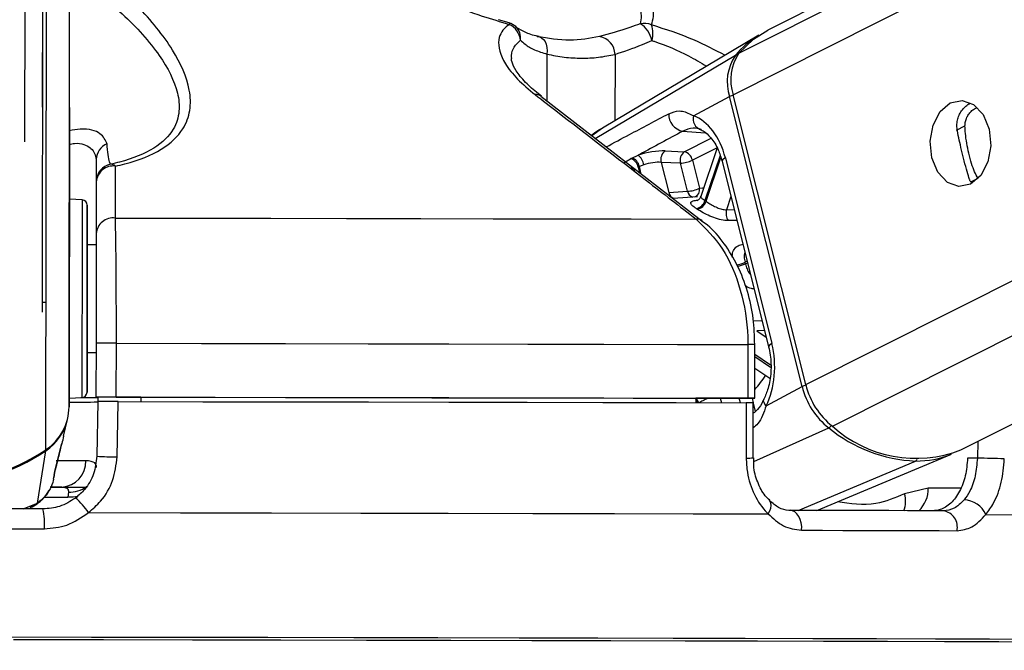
# Model space of a CAD drawing. Header units: millimetres. Extents: x 10 to 13239, y 20 to 10604.
# Tile 11 of 139: x 2422 to 2477, y 2934 to 2969. Entities that reach past the tile are written whole.
import ezdxf

# ---------------------------------------------------------------- set-up
doc = ezdxf.new("R2010")
doc.units = ezdxf.units.MM
doc.layers.add('COMPONENT_GEOMETRY', color=7, linetype='Continuous')
doc.styles.add('SLDTEXTSTYLE0', font='TXT', dxfattribs={"width": 0.75})
doc.dimstyles.new('SLDDIMSTYLE1', dxfattribs={"dimtxt": 75, "dimasz": 3.302, "dimexe": 0, "dimexo": 0.0625, "dimgap": 18.75, "dimtad": 0, "dimtih": 1, "dimtoh": 1, "dimdec": 1, "dimrnd": 1e-09, "dimzin": 12, "dimdsep": 46, "dimtxsty": 'SLDTEXTSTYLE0', "dimsah": 1, "dimcen": 0.09, "dimadec": 0, "dimazin": 3, "dimtfac": 1, "dimtdec": 1, "dimtofl": 0, "dimtmove": 0, "dimatfit": 3, "dimfxl": 1, "dimfrac": 2, "dimtolj": 1, "dimtzin": 12, "dimarcsym": 0})

# ---------------------------------------------------------------- blocks, each defined once
blk = doc.blocks.new('_D_5')
at = {"layer": 'COMPONENT_GEOMETRY', "color": 7}
for p, q in [((3876.961, 3780.567), (483.914, 3780.567)), ((487.089, 3780.567), (487.089, 2443.572)), ((337.037, 2428.338), (314.185, 2428.338)), ((314.185, 2428.338), (314.185, 2309.276)), ((637.141, 2428.338), (659.992, 2428.338)), ((659.992, 2428.338), (659.992, 2309.276)), ((314.185, 2309.276), (337.037, 2309.276)), ((659.992, 2309.276), (637.141, 2309.276)), ((487.089, 860.067), (487.089, 2197.062)), ((3847.074, 860.067), (483.914, 860.067))]:
    blk.add_line(p, q, dxfattribs=at)
for points in [[(487.089, 3780.567), (486.581, 3777.265), (487.597, 3777.265)], [(487.089, 860.067), (487.597, 863.369), (486.581, 863.369)]]:
    blk.add_solid(points, dxfattribs=at)
at = {"layer": 'COMPONENT_GEOMETRY', "color": 7, "char_height": 75, "attachment_point": 1, "style": 'SLDTEXTSTYLE0'}
for s, insert in [('9\'6.98"', (337.037, 2405.956)), ('2920.5mm', (240.943, 2293.742))]:
    blk.add_mtext(s, dxfattribs=dict(at, insert=insert))

msp = doc.modelspace()

# ---------------------------------------------------------------- linework, layer by layer
at = {"color": 8, "linetype": 'Continuous', "lineweight": 25}
for p, q in [((2461.698, 2965.005), (2731.928, 3101.018)), ((2462.026, 2967.321), (2727.751, 3101.068)), ((2465.751, 2948.825), (2767.294, 3100.599)), ((2467.241, 2946.503), (2773.256, 3100.529)), ((2424.634, 2947.589), (2424.835, 3097.175)), ((2423.345, 2945.196), (2423.541, 3090.876)), ((2451.311, 2967.268), (2451.307, 2964.656)), ((2455.107, 2967.258), (2455.102, 2963.554)), ((2453.998, 2962.569), (2461.826, 2967.203)), ((2454.405, 2963.136), (2453.82, 2962.707)), ((2458.888, 2962.969), (2460.144, 2962.879)), ((2474.175, 2963.031), (2474.643, 2963.266)), ((2458.974, 2961.821), (2460.475, 2962.576)), ((2460.801, 2962.041), (2459.427, 2961.349)), ((2460.976, 2961.615), (2460.13, 2959.103)), ((2460.188, 2959.064), (2461.012, 2961.509)), ((2456.078, 2960.889), (2455.975, 2960.9)), ((2456.404, 2960.97), (2456.488, 2960.637)), ((2456.574, 2960.571), (2456.466, 2961.001)), ((2474.977, 2960.141), (2475.375, 2960.342)), ((2461.581, 2959.317), (2461.334, 2958.585)), ((2461.334, 2958.585), (2461.762, 2958.593)), ((2462.484, 2955.713), (2462.364, 2955.652)), ((2462.385, 2955.566), (2462.505, 2955.626)), ((2462.834, 2952.381), (2463.314, 2952.397)), ((2463.453, 2951.843), (2463.027, 2951.827)), ((2463.027, 2951.827), (2463.544, 2951.48)), ((2463.791, 2949.915), (2462.913, 2950.504)), ((2462.913, 2950.403), (2463.794, 2949.81)), ((2460.984, 2948.062), (2461.045, 2947.818)), ((2462.108, 2947.816), (2462.046, 2948.062)), ((2462.755, 2948.063), (2462.817, 2947.817)), ((2462.825, 2947.785), (2462.939, 2947.328)), ((2462.853, 2944.528), (2467.034, 2946.41)), ((2475.356, 2945.657), (2475.334, 2944.726)), ((2465.337, 2941.806), (2471.881, 2944.564)), ((2474.401, 2943.052), (2472.59, 2943.052)), ((2423.231, 2942.539), (2424.561, 2942.537)), ((2422.071, 2941.888), (2422.872, 2942.216)), ((2422.464, 2941.99), (2422.872, 2942.216))]:
    msp.add_line(p, q, dxfattribs=at)
at = {"color": 7, "linetype": 'Continuous', "lineweight": 25}
for p, q in [((2726.811, 3101.079), (2463.637, 2968.616)), ((2474.418, 2945.185), (2782.828, 3100.415)), ((2424.657, 2964.295), (2424.835, 3097.175)), ((2423.142, 2952.875), (2423.326, 3090.297)), ((2423.157, 2964.304), (2423.326, 3090.297)), ((2422.324, 3088.829), (2422.154, 2962.382)), ((2449.195, 2969.011), (2448.599, 2969.192)), ((2463.137, 2968.333), (2454.403, 2963.139)), ((2459.948, 2957.953), (2450.976, 2964.913)), ((2459.489, 2963.827), (2461.499, 2964.899)), ((2465.552, 2948.719), (2461.499, 2964.899)), ((2465.751, 2948.825), (2461.698, 2965.005)), ((2424.657, 2964.295), (2424.634, 2947.589)), ((2457.901, 2961.869), (2458.974, 2961.821)), ((2460.805, 2962.034), (2459.891, 2959.324)), ((2426.153, 2961.392), (2426.147, 2956.619)), ((2456.045, 2961.469), (2456.394, 2961.624)), ((2457.686, 2961.231), (2458.109, 2959.54)), ((2458.759, 2961.183), (2457.686, 2961.231)), ((2459.427, 2961.349), (2459.819, 2959.784)), ((2461.085, 2961.296), (2463.681, 2950.934)), ((2461.268, 2961.478), (2463.864, 2951.116)), ((2456.711, 2961.095), (2456.466, 2961.001)), ((2459.151, 2959.618), (2458.759, 2961.183)), ((2426.151, 2960.146), (2426.147, 2957.251)), ((2458.109, 2959.54), (2459.151, 2959.618)), ((2425.366, 2959.135), (2424.65, 2959.174)), ((2459.707, 2959.308), (2458.328, 2959.209)), ((2426.147, 2956.619), (2425.647, 2956.62)), ((2426.147, 2956.619), (2426.147, 2956.619)), ((2426.139, 2951.132), (2426.135, 2948.132)), ((2427.27, 2948.132), (2427.274, 2951.132)), ((2462.519, 2951.065), (2462.515, 2948.065)), ((2462.91, 2948.063), (2462.914, 2951.063)), ((2425.639, 2950.62), (2426.138, 2950.619)), ((2462.912, 2949.745), (2463.746, 2949.184)), ((2463.542, 2947.647), (2465.552, 2948.719)), ((2424.635, 2948.069), (2425.351, 2948.105)), ((2426.135, 2948.124), (2426.135, 2948.132)), ((2428.635, 2948.12), (2426.135, 2948.124)), ((2426.135, 2948.124), (2426.135, 2948.115)), ((2426.135, 2948.124), (2426.135, 2948.11)), ((2426.135, 2948.115), (2426.244, 2948.115)), ((2426.135, 2948.11), (2426.135, 2948.115)), ((2426.244, 2948.123), (2426.24, 2947.873)), ((2428.635, 2948.126), (2428.635, 2947.879)), ((2459.62, 2948.067), (2459.616, 2947.821)), ((2462.617, 2948.062), (2459.62, 2948.062)), ((2426.24, 2947.882), (2426.182, 2944.829)), ((2462.826, 2944.745), (2462.825, 2947.813)), ((2424.33, 2945.959), (2424.544, 2946.879)), ((2423.827, 2943.914), (2424.222, 2945.546)), ((2424.205, 2945.477), (2424.224, 2945.545)), ((2422.872, 2942.216), (2423.336, 2945.136)), ((2462.826, 2944.745), (2462.826, 2944.745)), ((2466.364, 2941.803), (2473.893, 2944.952)), ((2475.334, 2944.726), (2474.785, 2944.726)), ((2423.77, 2943.553), (2423.811, 2943.729)), ((2423.795, 2943.802), (2423.832, 2943.913)), ((2424.224, 2943.11), (2423.579, 2943.111)), ((2472.59, 2943.052), (2471.275, 2942.734)), ((2424.597, 2942.832), (2424.561, 2942.537)), ((2463.738, 2942.343), (2463.727, 2942.354))]:
    msp.add_line(p, q, dxfattribs=at)
at = {"color": 8, "linetype": 'Continuous', "lineweight": 25, "flags": 128}
for points in [[(2449.195, 2969.009), (2449.203, 2969.004), (2449.209, 2968.993), (2449.214, 2968.976), (2449.216, 2968.953), (2449.217, 2968.924)], [(2461.268, 2961.478), (2461.186, 2961.43), (2461.127, 2961.383), (2461.093, 2961.34), (2461.084, 2961.302), (2461.085, 2961.296)], [(2459.819, 2959.784), (2459.982, 2959.802), (2460.054, 2959.808)], [(2425.366, 2959.135), (2425.366, 2959.133), (2425.365, 2958.906), (2425.365, 2958.319), (2425.363, 2957.411), (2425.362, 2956.245), (2425.36, 2954.9)], [(2425.36, 2954.9), (2425.358, 2953.468), (2425.356, 2952.047), (2425.354, 2950.732), (2425.353, 2949.615), (2425.352, 2948.77), (2425.351, 2948.256), (2425.351, 2948.105)], [(2463.864, 2951.116), (2463.782, 2951.067), (2463.723, 2951.021), (2463.688, 2950.978), (2463.68, 2950.94), (2463.681, 2950.933)], [(2463.542, 2947.647), (2463.472, 2947.737), (2463.425, 2947.824), (2463.403, 2947.906), (2463.406, 2947.979), (2463.419, 2948.016)], [(2425.576, 2944.581), (2425.134, 2944.58), (2424.583, 2944.58), (2423.937, 2944.58), (2423.915, 2944.58)], [(2425.108, 2942.589), (2424.865, 2942.544), (2424.561, 2942.537)], [(2463.66, 2941.612), (2463.746, 2941.775), (2463.801, 2941.933), (2463.825, 2942.078), (2463.814, 2942.203), (2463.771, 2942.304), (2463.738, 2942.343)]]:
    msp.add_lwpolyline(points, dxfattribs=at)
at = {"color": 7, "linetype": 'Continuous', "lineweight": 25, "flags": 128}
for points in [[(2462.026, 2967.321), (2462.835, 2968.108), (2463.637, 2968.616)], [(2450.759, 2968.254), (2450.888, 2968.237), (2451.008, 2968.182), (2451.113, 2968.091), (2451.2, 2967.969), (2451.266, 2967.819), (2451.307, 2967.648), (2451.322, 2967.462), (2451.311, 2967.268)], [(2473.823, 2964.544), (2474.479, 2964.68), (2475.12, 2964.451), (2475.651, 2963.892), (2475.989, 2963.088), (2476.084, 2962.161), (2475.921, 2961.253), (2475.525, 2960.502), (2474.956, 2960.022), (2474.301, 2959.886), (2473.659, 2960.115), (2473.128, 2960.674), (2472.79, 2961.478), (2472.695, 2962.404), (2472.858, 2963.312), (2473.254, 2964.063), (2473.823, 2964.544)], [(2424.654, 2961.991), (2424.654, 2962.026), (2424.653, 2961.701), (2424.653, 2961.064), (2424.651, 2960.213), (2424.65, 2959.278), (2424.649, 2958.4), (2424.648, 2957.713), (2424.647, 2957.322), (2424.647, 2957.286), (2424.648, 2957.612), (2424.649, 2958.248), (2424.65, 2959.099), (2424.651, 2960.035), (2424.652, 2960.913), (2424.653, 2961.6), (2424.654, 2961.991)], [(2455.986, 2961.438), (2456, 2961.446), (2456.045, 2961.469)], [(2456.466, 2961.001), (2456.419, 2960.978), (2456.404, 2960.97)], [(2425.644, 2954.83), (2425.646, 2956.102), (2425.647, 2957.205), (2425.649, 2958.063), (2425.649, 2958.618), (2425.65, 2958.833), (2425.649, 2958.693), (2425.649, 2958.207), (2425.648, 2957.408), (2425.647, 2956.62)], [(2427.217, 2958.125), (2431.582, 2958.118), (2435.891, 2958.111), (2440.126, 2958.104), (2444.271, 2958.096), (2448.31, 2958.088), (2452.228, 2958.08), (2456.008, 2958.072), (2459.636, 2958.064)], [(2425.647, 2956.62), (2425.647, 2956.755), (2425.647, 2956.92), (2425.647, 2956.726), (2425.646, 2956.196), (2425.645, 2955.387), (2425.644, 2954.386)], [(2425.639, 2950.62), (2425.638, 2950.035), (2425.637, 2949.177), (2425.636, 2948.621), (2425.636, 2948.407), (2425.636, 2948.547), (2425.636, 2949.033), (2425.637, 2949.832), (2425.639, 2950.889), (2425.641, 2952.132), (2425.642, 2953.476), (2425.644, 2954.83)], [(2425.644, 2954.386), (2425.642, 2953.302), (2425.641, 2952.253), (2425.639, 2951.352), (2425.639, 2950.696), (2425.638, 2950.358), (2425.638, 2950.373), (2425.639, 2950.62)], [(2427.274, 2951.132), (2432.027, 2951.124), (2436.719, 2951.116), (2441.33, 2951.108), (2445.84, 2951.1), (2450.233, 2951.091), (2454.488, 2951.083), (2458.589, 2951.074), (2462.519, 2951.065)], [(2425.284, 2948.102), (2425.985, 2948.102), (2426.244, 2948.102)], [(2427.27, 2948.132), (2432.023, 2948.124), (2436.715, 2948.116), (2441.326, 2948.108), (2445.836, 2948.1), (2450.229, 2948.091), (2454.484, 2948.083), (2458.585, 2948.074), (2462.515, 2948.065)], [(2428.635, 2948.126), (2432.79, 2948.119), (2436.892, 2948.113), (2440.926, 2948.105), (2444.88, 2948.098), (2448.739, 2948.091), (2452.49, 2948.083), (2456.121, 2948.075), (2459.62, 2948.067)], [(2462.515, 2948.065), (2462.67, 2948.064), (2462.79, 2948.064), (2462.871, 2948.063), (2462.908, 2948.063), (2462.899, 2948.063), (2462.846, 2948.063), (2462.751, 2948.063), (2462.617, 2948.062)], [(2427.318, 2944.794), (2427.356, 2946.794), (2427.377, 2947.881)], [(2427.377, 2947.881), (2432.102, 2947.874), (2436.767, 2947.866), (2441.351, 2947.858), (2445.836, 2947.85), (2450.204, 2947.841), (2454.437, 2947.833), (2458.518, 2947.824), (2462.429, 2947.815)], [(2462.429, 2947.815), (2462.43, 2945.815), (2462.43, 2944.727)], [(2423.621, 2943.103), (2424.616, 2943.102), (2425.61, 2943.102)], [(2423.179, 2941.886), (2421.668, 2941.888), (2420.155, 2941.89), (2418.641, 2941.893), (2417.127, 2941.895), (2415.612, 2941.897), (2414.098, 2941.899), (2412.586, 2941.901), (2411.075, 2941.902)], [(2425.716, 2941.684), (2430.857, 2941.676), (2435.932, 2941.668), (2440.917, 2941.659), (2445.786, 2941.65), (2450.518, 2941.641), (2455.088, 2941.631), (2459.476, 2941.621), (2463.66, 2941.612)], [(2465.526, 2940.699), (2465.527, 2940.908), (2465.499, 2941.113), (2465.445, 2941.305), (2465.366, 2941.475), (2465.265, 2941.615), (2465.148, 2941.72), (2465.019, 2941.785), (2464.885, 2941.807)], [(2473.443, 2941.784), (2472.452, 2941.787), (2471.437, 2941.79), (2470.4, 2941.793), (2469.34, 2941.795), (2468.258, 2941.798), (2467.154, 2941.801), (2466.03, 2941.804), (2464.885, 2941.807)], [(2475.807, 2941.579), (2478.894, 2941.569), (2481.684, 2941.56), (2484.162, 2941.55), (2486.317, 2941.541), (2488.139, 2941.532), (2489.619, 2941.523), (2490.749, 2941.515), (2491.524, 2941.507)], [(2410.992, 2940.796), (2412.523, 2940.794), (2414.056, 2940.792), (2415.59, 2940.79), (2417.125, 2940.788), (2418.66, 2940.786), (2420.195, 2940.783), (2421.728, 2940.781), (2423.259, 2940.779)], [(2465.526, 2940.699), (2466.687, 2940.696), (2467.826, 2940.693), (2468.945, 2940.69), (2470.041, 2940.687), (2471.115, 2940.684), (2472.167, 2940.681), (2473.195, 2940.678), (2474.2, 2940.675)], [(2489.018, 2934.543), (2488.922, 2934.547), (2488.485, 2934.555), (2487.7, 2934.562), (2486.571, 2934.57), (2485.103, 2934.579), (2483.305, 2934.588), (2481.184, 2934.597), (2478.751, 2934.606), (2476.017, 2934.615), (2472.997, 2934.625), (2469.704, 2934.634), (2466.155, 2934.644), (2462.368, 2934.653), (2458.359, 2934.663), (2454.15, 2934.672), (2449.761, 2934.681), (2445.212, 2934.69), (2440.527, 2934.699), (2435.727, 2934.707), (2430.837, 2934.715), (2425.88, 2934.723), (2420.88, 2934.73)], [(2488.149, 2934.389), (2488.51, 2934.395), (2488.555, 2934.402), (2488.243, 2934.409), (2487.578, 2934.417), (2486.561, 2934.425), (2485.198, 2934.433), (2483.496, 2934.442), (2481.464, 2934.451), (2479.11, 2934.46), (2476.448, 2934.469), (2473.491, 2934.479), (2470.252, 2934.488), (2466.749, 2934.498), (2462.999, 2934.507), (2459.02, 2934.517), (2454.832, 2934.526), (2450.456, 2934.536), (2445.914, 2934.545), (2441.229, 2934.553), (2436.424, 2934.562), (2431.522, 2934.57), (2426.549, 2934.578), (2421.529, 2934.585)], [(2479.189, 2934.46), (2476.523, 2934.469), (2473.562, 2934.479), (2470.32, 2934.488), (2466.812, 2934.498), (2463.057, 2934.507), (2459.073, 2934.517), (2454.88, 2934.526), (2450.498, 2934.536), (2445.951, 2934.545), (2441.26, 2934.553), (2436.448, 2934.562), (2431.54, 2934.57), (2426.561, 2934.578), (2421.534, 2934.585)]]:
    msp.add_lwpolyline(points, dxfattribs=at)
at = {"color": 7, "linetype": 'Continuous', "lineweight": 25}
for centre, radius, start, end in [((2448.913, 2968.049), 1, 49.1592, 73.5582), ((2448.73, 2967.933), 1.105, 6.027, 63.8671), ((2456.728, 2967.955), 1.033, 66.5136, 101.7952), ((2455.734, 2967.737), 1.458, 11.5331, 57.4979), ((2455.933, 2968.435), 1.295, 341.7057, 21.166), ((2465.73, 2963.998), 5.051, 120.878, 140.6197), ((2454.094, 2967.244), 1.013, 0.8121, 81.2208), ((2464.223, 2965.828), 2.656, 145.8021, 198.0728), ((2464.01, 2965.718), 2.641, 145.8021, 198.0728), ((2459.073, 2963.918), 0.968, 178.4591, 258.9817), ((2460.06, 2963.646), 0.599, 162.3526, 256.1748), ((2427.106, 2961.379), 0.953, 111.844, 179.2267), ((2458.267, 2961.39), 0.603, 127.4168, 195.3299), ((2459.34, 2961.342), 0.603, 127.4168, 195.3299), ((2458.843, 2961.242), 0.594, 10.4572, 77.2614), ((2455.802, 2960.853), 0.613, 11.0409, 72.6278), ((2455.865, 2960.884), 0.613, 11.0181, 72.8272), ((2455.93, 2960.985), 0.789, 8.0113, 54.008), ((2458.671, 2962.959), 1.779, 272.8518, 295.1643), ((2427.151, 2960.144), 0.999, 101.2791, 179.9087), ((2427.104, 2960.073), 0.955, 82.5902, 175.612), ((2426.975, 2960.771), 0.354, 44.701, 93.19), ((2459.063, 2961.394), 1.779, 272.8518, 295.1643), ((2425.35, 2958.836), 0.3, 359.923, 86.923), ((2459.518, 2959.274), 0.635, 281.5383, 344.4336), ((2459.572, 2959.245), 0.642, 281.3819, 343.621), ((2457.965, 2955.819), 3.934, 55.5834, 56.6123), ((2457.657, 2955.635), 3.613, 55.5834, 56.6123), ((2461.982, 2958.38), 0.68, 162.4171, 215.7671), ((2427.099, 2957.178), 0.954, 82.868, 175.6244), ((2454.687, 2953.683), 7.925, 13.7402, 14.3852), ((2426.669, 2731.272), 219.861, 89.8423, 90.13812), ((2469.663, 2949.727), 4.233, 193.7827, 231.6027), ((2469.885, 2949.839), 4.256, 193.7827, 231.6027), ((2425.336, 2948.405), 0.3, 272.923, 359.923), ((2425.486, 3018.257), 70.15, 269.90581, 270.53055), ((2426.665, 2728.272), 219.861, 89.8423, 90.13812), ((2421.738, 2947.606), 2.896, 303.7085, 359.6749), ((2425.032, 3137.5), 189.645, 269.87499, 270.3647), ((2421.728, 2947.541), 2.893, 303.7697, 346.7633), ((2472.253, 2952.826), 8.271, 230.8724, 267.4211), ((2471.899, 2951.667), 6.955, 227.9465, 291.2359), ((2417.144, 2954.425), 11.119, 235.943, 303.903), ((2417.156, 2954.32), 11.069, 269.8596, 303.9398), ((2427.409, 2966.131), 21.337, 266.704, 269.7555), ((2471.932, 2949.706), 5.142, 269.4342, 292.4244), ((2469.4, 2673.513), 271.278, 88.42901, 88.74665), ((2424.15, 2944.535), 1.427, 272.9666, 1.8414), ((2422.798, 2939.826), 3.459, 32.487, 50.5386), ((2474.538, 2940.999), 1.396, 24.5606, 87.5796), ((2419.721, 2941.08), 3.55, 355.1398, 13.1255), ((2473.286, 2940.864), 0.933, 348.3376, 80.3037)]:
    msp.add_arc(centre, radius, start, end, dxfattribs=at)
at = {"color": 8, "linetype": 'Continuous', "lineweight": 25}
for centre, radius, start, end in [((2449.011, 2968.19), 0.829, 350.2128, 47.9775), ((2461.93, 2967.014), 0.216, 83.4, 118.8537), ((2450.713, 2964.562), 0.452, 53.0682, 98.0761), ((2461.928, 2964.034), 0.965, 103.3009, 116.3691), ((2458.537, 2959.626), 0.437, 191.3295, 250.6662), ((2459.575, 2959.701), 0.432, 191.1622, 252.5928), ((2459.385, 2959.699), 0.442, 295.0593, 11.1212), ((2459.691, 2957.62), 0.447, 52.1687, 97.0028), ((2461.605, 2957.233), 1.753, 279.9902, 295.6335), ((2461.63, 2957.216), 1.814, 280.2399, 294.5889), ((2462.53, 2905.568), 45.497, 89.5169, 90.0142), ((2458.881, 2952.302), 5.498, 317.1301, 327.4084), ((2465.981, 2947.854), 0.965, 103.2945, 116.3687), ((2459.052, 2947.621), 0.743, 15.6371, 36.489), ((2458.988, 2947.597), 0.743, 17.1674, 31.6408), ((2466.815, 2946.84), 0.482, 296.9994, 321.5817), ((2423.203, 2945.127), 0.133, 4.1802, 24.573), ((2462.523, 2947.116), 2.39, 267.7696, 277.2742), ((2471.787, 2944.767), 0.224, 294.7664, 330.1584), ((2424.68, 2944.397), 1.567, 266.9631, 306.2372), ((2470.945, 2942.992), 1.646, 312.9666, 2.0773), ((2469.845, 2942.338), 1.484, 338.3275, 15.4695)]:
    msp.add_arc(centre, radius, start, end, dxfattribs=at)
at = {"color": 7, "linetype": 'Continuous', "lineweight": 25}
for centre, major_axis, ratio, start_param, end_param in [((2458.944, 2960.239), (-0.074, 3.691), 0.67203, 5.041113, 6.031779), ((2457.021, 2961.396), (1.371, 0.289), 0.275199, 0.817972, 1.987666), ((2457.121, 2960.925), (0.886, 0.167), 0.295197, 0.825137, 1.99483), ((2461.54, 2949.877), (-0.074, 3.691), 0.67203, 4.050448, 5.041113)]:
    msp.add_ellipse(centre, major_axis=major_axis, ratio=ratio, start_param=start_param, end_param=end_param, dxfattribs=at)
at = {"color": 8, "linetype": 'Continuous', "lineweight": 25}
msp.add_ellipse((2457.059, 2960.895), major_axis=(0.886, 0.167), ratio=0.295197, start_param=2.811036, end_param=3.159145, dxfattribs=at)
at = {"color": 7, "linetype": 'Continuous', "lineweight": 25}
for points, knots in [([(2427.227, 2961.02), (2427.404, 2961.061), (2428.396, 2961.291), (2429.925, 2961.912), (2431.036, 2962.993), (2431.441, 2964.136), (2431.387, 2965.614), (2430.489, 2967.591), (2428.544, 2969.994), (2426.685, 2971.555), (2425.745, 2972.344)], [0, 0, 0, 0, 0.024025, 0.134638, 0.244509, 0.33263, 0.423982, 0.601094, 0.798253, 1, 1, 1, 1]), ([(2440.238, 2972.318), (2441.428, 2971.806), (2443.835, 2970.771), (2446.895, 2969.634), (2448.71, 2969.079), (2449.217, 2968.924)], [0, 0, 0, 0, 0.413472, 0.836281, 1, 1, 1, 1]), ([(2457.14, 2968.903), (2457.185, 2969.056), (2457.344, 2969.596), (2457.017, 2970.722), (2456.313, 2971.753), (2455.955, 2972.275)], [0, 0, 0, 0, 0.163716, 0.575625, 1, 1, 1, 1]), ([(2424.961, 2971.693), (2425.88, 2970.976), (2427.734, 2969.529), (2429.728, 2967.296), (2430.697, 2965.449), (2430.835, 2964.067), (2430.52, 2962.998), (2429.504, 2961.97), (2428.061, 2961.382), (2427.123, 2961.163), (2426.955, 2961.124)], [0, 0, 0, 0, 0.200857, 0.405166, 0.583295, 0.670995, 0.761395, 0.868867, 0.976541, 1, 1, 1, 1]), ([(2455.053, 2972.128), (2455.431, 2971.653), (2456.194, 2970.693), (2456.635, 2969.632), (2456.543, 2969.111), (2456.517, 2968.967)], [0, 0, 0, 0, 0.414625, 0.838122, 1, 1, 1, 1]), ([(2449.217, 2968.924), (2449.188, 2968.905), (2448.853, 2968.687), (2448.462, 2968.036), (2448.781, 2966.946), (2449.612, 2965.878), (2450.304, 2965.299), (2450.65, 2965.01)], [0, 0, 0, 0, 0.024281, 0.282768, 0.612987, 0.806483, 1, 1, 1, 1]), ([(2456.517, 2968.967), (2456.323, 2968.896), (2455.486, 2968.592), (2454.786, 2968.396), (2454.249, 2968.245)], [0, 0, 0, 0, 0.231591, 1, 1, 1, 1]), ([(2450.87, 2968.247), (2450.812, 2968.259), (2450.461, 2968.331), (2449.982, 2968.521), (2449.629, 2968.731), (2449.569, 2968.805), (2449.568, 2968.805)], [0, 0, 0, 0, 0.088964, 0.535096, 0.997982, 1, 1, 1, 1]), ([(2449.829, 2968.049), (2449.911, 2967.973), (2450.127, 2967.775), (2450.596, 2967.494), (2451.07, 2967.344), (2451.311, 2967.268)], [0, 0, 0, 0, 0.23123, 0.609724, 1, 1, 1, 1]), ([(2454.249, 2968.245), (2453.7, 2968.145), (2452.586, 2967.943), (2451.374, 2968.15), (2450.759, 2968.254)], [0, 0, 0, 0, 0.492367, 1, 1, 1, 1]), ([(2455.107, 2967.258), (2455.598, 2967.419), (2456.237, 2967.629), (2456.988, 2967.954), (2457.162, 2968.029)], [0, 0, 0, 0, 0.7680743, 1, 1, 1, 1]), ([(2451.311, 2967.268), (2451.633, 2967.206), (2452.281, 2967.082), (2453.241, 2967.03), (2454.191, 2967.072), (2454.801, 2967.196), (2455.107, 2967.258)], [0, 0, 0, 0, 0.24549, 0.492711, 0.745409, 1, 1, 1, 1]), ([(2450.997, 2964.926), (2450.749, 2965.125), (2450.202, 2965.563), (2449.658, 2966.202), (2449.357, 2966.732), (2449.318, 2966.994), (2449.324, 2967.023), (2449.324, 2967.023)], [0, 0, 0, 0, 0.222753, 0.490697, 0.747178, 0.997689, 1, 1, 1, 1]), ([(2450.65, 2965.01), (2451.064, 2964.691), (2453.134, 2963.095), (2456.13, 2960.78), (2458.71, 2958.781), (2459.636, 2958.064)], [0, 0, 0, 0, 0.138099, 0.690493, 1, 1, 1, 1]), ([(2474.216, 2962.988), (2474.202, 2963.086), (2474.175, 2963.286), (2474.213, 2963.583), (2474.304, 2963.862), (2474.446, 2964.112), (2474.634, 2964.324), (2474.795, 2964.461), (2474.901, 2964.508), (2474.922, 2964.518)], [0, 0, 0, 0, 0.155931, 0.316686, 0.472573, 0.632749, 0.793409, 0.95824, 1, 1, 1, 1]), ([(2458.105, 2963.945), (2458.303, 2964.019), (2458.565, 2964.119), (2459.015, 2964.075), (2459.284, 2963.935), (2459.489, 2963.827)], [0, 0, 0, 0, 0.417867, 0.554004, 1, 1, 1, 1]), ([(2474.643, 2963.266), (2474.644, 2963.307), (2474.648, 2963.431), (2474.685, 2963.592), (2474.745, 2963.743), (2474.82, 2963.884), (2474.916, 2964.011), (2475.03, 2964.118), (2475.142, 2964.205), (2475.234, 2964.248), (2475.29, 2964.274)], [0, 0, 0, 0, 0.092666, 0.28133, 0.377547, 0.470206, 0.65857, 0.754459, 0.849262, 1, 1, 1, 1]), ([(2454.343, 2963.098), (2454.293, 2963.073), (2454.096, 2962.971), (2453.921, 2962.834), (2453.789, 2962.731)], [0, 0, 0, 0, 0.250217, 1, 1, 1, 1]), ([(2458.888, 2962.969), (2458.089, 2962.538), (2457.257, 2962.09), (2456.426, 2961.641), (2456.394, 2961.624)], [0, 0, 0, 0, 0.961066, 1, 1, 1, 1]), ([(2459.917, 2963.064), (2459.768, 2963.105), (2459.419, 2963.201), (2459.081, 2963.053), (2458.888, 2962.969)], [0, 0, 0, 0, 0.429774, 1, 1, 1, 1]), ([(2459.812, 2963.087), (2459.883, 2963.056), (2460.093, 2962.966), (2460.479, 2962.627), (2460.864, 2962.023), (2461.019, 2961.515), (2461.085, 2961.296)], [0, 0, 0, 0, 0.151547, 0.446609, 0.762663, 1, 1, 1, 1]), ([(2474.894, 2960.28), (2474.852, 2960.412), (2474.766, 2960.676), (2474.607, 2961.268), (2474.452, 2961.899), (2474.318, 2962.485), (2474.25, 2962.821), (2474.216, 2962.988)], [0, 0, 0, 0, 0.2220762, 0.4457715, 0.6401425, 0.8216515, 1, 1, 1, 1]), ([(2475.375, 2960.342), (2475.307, 2960.448), (2475.181, 2960.644), (2475.009, 2961.15), (2474.858, 2961.718), (2474.737, 2962.309), (2474.659, 2962.831), (2474.648, 2963.13), (2474.643, 2963.266)], [0, 0, 0, 0, 0.204636, 0.376335, 0.548834, 0.703363, 0.864285, 1, 1, 1, 1]), ([(2426.955, 2961.124), (2426.936, 2961.155), (2426.865, 2961.268), (2426.799, 2961.845), (2426.752, 2962.264)], [0, 0, 0, 0, 0.275157, 1, 1, 1, 1]), ([(2426.153, 2961.392), (2426.153, 2961.063), (2426.152, 2960.398), (2426.151, 2960.23), (2426.151, 2960.146)], [0, 0, 0, 0, 0.495319, 1, 1, 1, 1]), ([(2455.64, 2961.217), (2455.666, 2961.237), (2455.758, 2961.311), (2455.89, 2961.385), (2455.986, 2961.438)], [0, 0, 0, 0, 0.27439, 1, 1, 1, 1]), ([(2427.217, 2958.125), (2427.218, 2958.445), (2427.221, 2959.41), (2427.225, 2960.375), (2427.227, 2961.02)], [0, 0, 0, 0, 0.330975, 1, 1, 1, 1]), ([(2456.015, 2960.946), (2456.013, 2960.946), (2456.005, 2960.949), (2456.056, 2960.923), (2456.141, 2960.841), (2456.157, 2960.753), (2456.163, 2960.72)], [0, 0, 0, 0, 0.094557, 0.393163, 0.772848, 1, 1, 1, 1]), ([(2475.014, 2960.093), (2474.979, 2960.132), (2474.928, 2960.188), (2474.902, 2960.258), (2474.894, 2960.28)], [0, 0, 0, 0, 0.681479, 1, 1, 1, 1]), ([(2459.645, 2958.651), (2459.598, 2958.684), (2459.462, 2958.777), (2459.334, 2958.906), (2459.324, 2959.014), (2459.451, 2959.087), (2459.641, 2959.11), (2459.736, 2959.121)], [0, 0, 0, 0, 0.116734, 0.333017, 0.551924, 0.773865, 1, 1, 1, 1]), ([(2459.885, 2959.327), (2459.864, 2959.276), (2459.824, 2959.178), (2459.729, 2959.108), (2459.686, 2959.09), (2459.69, 2959.091), (2459.692, 2959.092)], [0, 0, 0, 0, 0.337255, 0.651835, 0.898422, 1, 1, 1, 1]), ([(2460.188, 2959.064), (2460.258, 2959.017), (2460.398, 2958.923), (2460.665, 2958.771), (2460.942, 2958.647), (2461.173, 2958.587), (2461.293, 2958.586), (2461.334, 2958.585)], [0, 0, 0, 0, 0.219859, 0.440343, 0.66314, 0.88549, 1, 1, 1, 1]), ([(2461.431, 2957.982), (2461.368, 2957.984), (2461.184, 2957.988), (2460.834, 2958.063), (2460.41, 2958.22), (2460.006, 2958.419), (2459.801, 2958.55), (2459.699, 2958.615)], [0, 0, 0, 0, 0.119584, 0.349288, 0.573021, 0.788436, 1, 1, 1, 1]), ([(2427.274, 2951.132), (2427.274, 2952.025), (2427.274, 2953.811), (2427.256, 2956.184), (2427.234, 2957.518), (2427.22, 2958.043), (2427.217, 2958.125)], [0, 0, 0, 0, 0.31366, 0.627146, 0.941618, 1, 1, 1, 1]), ([(2459.636, 2958.064), (2460.157, 2957.552), (2461.198, 2956.527), (2462.194, 2954.162), (2462.507, 2952.243), (2462.518, 2951.207), (2462.519, 2951.065)], [0, 0, 0, 0, 0.317078, 0.634488, 0.949899, 1, 1, 1, 1]), ([(2462.904, 2951.063), (2462.89, 2951.545), (2462.86, 2952.555), (2462.529, 2954.046), (2461.987, 2955.476), (2461.223, 2956.718), (2460.529, 2957.558), (2460.053, 2957.876), (2459.944, 2957.949)], [0, 0, 0, 0, 0.173694, 0.364518, 0.557243, 0.749854, 0.943083, 1, 1, 1, 1]), ([(2426.147, 2957.251), (2426.147, 2957.179), (2426.147, 2956.72), (2426.145, 2955.554), (2426.142, 2953.477), (2426.14, 2951.914), (2426.139, 2951.132)], [0, 0, 0, 0, 0.058442, 0.373089, 0.686524, 1, 1, 1, 1]), ([(2423.292, 2953.416), (2423.289, 2953.416), (2423.259, 2953.414), (2423.206, 2953.41), (2423.162, 2953.411), (2423.142, 2953.412)], [0, 0, 0, 0, 0.061015, 0.578433, 1, 1, 1, 1]), ([(2463.681, 2950.934), (2463.713, 2950.783), (2463.811, 2950.331), (2463.835, 2949.523), (2463.696, 2948.661), (2463.503, 2948.212), (2463.419, 2948.017)], [0, 0, 0, 0, 0.154, 0.459575, 0.765713, 1, 1, 1, 1]), ([(2463.419, 2948.022), (2463.402, 2947.986), (2463.288, 2947.748), (2463.091, 2947.434), (2462.906, 2947.289), (2462.825, 2947.225)], [0, 0, 0, 0, 0.089833, 0.598335, 1, 1, 1, 1]), ([(2427.377, 2947.881), (2427.264, 2947.882), (2427.038, 2947.882), (2426.717, 2947.882), (2426.459, 2947.882), (2426.276, 2947.882), (2426.252, 2947.882), (2426.24, 2947.882)], [0, 0, 0, 0, 0.197556, 0.39511, 0.592696, 0.790302, 1, 1, 1, 1]), ([(2462.813, 2947.813), (2462.813, 2947.813), (2462.812, 2947.814), (2462.684, 2947.814), (2462.516, 2947.815), (2462.429, 2947.815)], [0, 0, 0, 0, 0.246345, 0.611985, 1, 1, 1, 1]), ([(2424.323, 2945.96), (2424.318, 2945.93), (2424.277, 2945.664), (2424.239, 2945.565), (2424.205, 2945.477)], [0, 0, 0, 0, 0.112771, 1, 1, 1, 1]), ([(2424.205, 2945.477), (2424.139, 2945.203), (2424.005, 2944.647), (2423.866, 2944.086), (2423.795, 2943.802)], [0, 0, 0, 0, 0.4932571, 1, 1, 1, 1]), ([(2426.182, 2944.829), (2426.143, 2944.496), (2426.064, 2943.829), (2425.597, 2943.023), (2425.172, 2942.65), (2424.997, 2942.497)], [0, 0, 0, 0, 0.370015, 0.740315, 1, 1, 1, 1]), ([(2425.716, 2941.684), (2425.953, 2941.889), (2426.526, 2942.385), (2427.157, 2943.459), (2427.264, 2944.35), (2427.318, 2944.794)], [0, 0, 0, 0, 0.260354, 0.63069, 1, 1, 1, 1]), ([(2462.43, 2944.727), (2462.443, 2944.462), (2462.478, 2943.747), (2462.841, 2942.645), (2463.336, 2941.93), (2463.638, 2941.633), (2463.66, 2941.612)], [0, 0, 0, 0, 0.2204933, 0.593656, 0.9703484, 1, 1, 1, 1]), ([(2463.752, 2942.374), (2463.661, 2942.453), (2463.386, 2942.694), (2463.05, 2943.37), (2462.829, 2944.123), (2462.849, 2944.596), (2462.855, 2944.745)], [0, 0, 0, 0, 0.166644, 0.508514, 0.844527, 1, 1, 1, 1]), ([(2474.785, 2944.726), (2474.756, 2944.391), (2474.699, 2943.722), (2474.36, 2942.838), (2473.87, 2942.173), (2473.334, 2941.83), (2472.98, 2941.797), (2472.844, 2941.784)], [0, 0, 0, 0, 0.215288, 0.430555, 0.64649, 0.863795, 1, 1, 1, 1]), ([(2475.334, 2944.726), (2475.305, 2944.392), (2475.248, 2943.725), (2474.963, 2942.92), (2474.703, 2942.547), (2474.597, 2942.394)], [0, 0, 0, 0, 0.370015, 0.740315, 1, 1, 1, 1]), ([(2426.171, 2944.2), (2426.156, 2944.296), (2426.12, 2944.527), (2425.777, 2944.561), (2425.576, 2944.581)], [0, 0, 0, 0, 0.416459, 1, 1, 1, 1]), ([(2475.807, 2941.579), (2475.957, 2941.784), (2476.321, 2942.28), (2476.722, 2943.353), (2476.799, 2944.244), (2476.837, 2944.689)], [0, 0, 0, 0, 0.260354, 0.63069, 1, 1, 1, 1]), ([(2423.809, 2943.72), (2423.811, 2943.726), (2423.821, 2943.76), (2423.826, 2943.811), (2423.83, 2943.858), (2423.83, 2943.876), (2423.83, 2943.883)], [0, 0, 0, 0, 0.077843, 0.457191, 0.783515, 1, 1, 1, 1]), ([(2424.224, 2943.11), (2424.338, 2943.099), (2424.477, 2943.087), (2424.592, 2942.988), (2424.595, 2942.901), (2424.597, 2942.832)], [0, 0, 0, 0, 0.477795, 0.583752, 1, 1, 1, 1]), ([(2422.481, 2941.963), (2422.606, 2942.031), (2422.816, 2942.145), (2423.124, 2942.405), (2423.38, 2942.646), (2423.471, 2942.874), (2423.496, 2942.938)], [0, 0, 0, 0, 0.299588, 0.499072, 0.858393, 1, 1, 1, 1]), ([(2424.997, 2942.497), (2424.707, 2942.314), (2424.149, 2941.963), (2423.494, 2941.911), (2423.179, 2941.886)], [0, 0, 0, 0, 0.519417, 1, 1, 1, 1]), ([(2464.887, 2941.812), (2464.859, 2941.811), (2464.642, 2941.801), (2464.267, 2941.908), (2463.907, 2942.205), (2463.738, 2942.343)], [0, 0, 0, 0, 0.073116, 0.565898, 1, 1, 1, 1]), ([(2474.597, 2942.394), (2474.414, 2942.211), (2474.062, 2941.86), (2473.644, 2941.809), (2473.443, 2941.784)], [0, 0, 0, 0, 0.5194166, 1, 1, 1, 1]), ([(2423.259, 2940.779), (2423.686, 2940.817), (2424.584, 2940.898), (2425.327, 2941.414), (2425.716, 2941.684)], [0, 0, 0, 0, 0.475859, 1, 1, 1, 1]), ([(2463.66, 2941.612), (2463.932, 2941.358), (2464.494, 2940.836), (2465.176, 2940.745), (2465.526, 2940.699)], [0, 0, 0, 0, 0.485349, 1, 1, 1, 1]), ([(2474.2, 2940.675), (2474.48, 2940.714), (2475.069, 2940.794), (2475.553, 2941.309), (2475.807, 2941.579)], [0, 0, 0, 0, 0.475859, 1, 1, 1, 1])]:
    msp.add_open_spline(points, degree=3, knots=knots, dxfattribs=at)
at = {"color": 8, "linetype": 'Continuous', "lineweight": 25}
for points, knots in [([(2461.242, 2967.206), (2460.679, 2967.5), (2459.344, 2968.199), (2457.948, 2968.645), (2457.14, 2968.903)], [0, 0, 0, 0, 0.421907, 1, 1, 1, 1]), ([(2449.348, 2967.026), (2449.341, 2967.084), (2449.315, 2967.321), (2449.454, 2967.683), (2449.702, 2967.925), (2449.829, 2968.049)], [0, 0, 0, 0, 0.137867, 0.561865, 1, 1, 1, 1]), ([(2457.162, 2968.029), (2457.219, 2968.01), (2457.886, 2967.786), (2458.963, 2967.346), (2459.883, 2966.792), (2460.212, 2966.593)], [0, 0, 0, 0, 0.056302, 0.661685, 1, 1, 1, 1]), ([(2454.61, 2962.094), (2455.043, 2962.323), (2456.207, 2962.938), (2457.373, 2963.556), (2458.105, 2963.945)], [0, 0, 0, 0, 0.371946, 1, 1, 1, 1]), ([(2426.752, 2962.264), (2426.662, 2962.467), (2426.48, 2962.878), (2425.628, 2963.162), (2424.854, 2963.031), (2424.639, 2962.995)], [0, 0, 0, 0, 0.4138256, 0.8374974, 1, 1, 1, 1]), ([(2424.638, 2962.238), (2424.742, 2962.257), (2425.296, 2962.361), (2425.631, 2962.175), (2426.05, 2961.858), (2426.103, 2961.618), (2426.153, 2961.392)], [0, 0, 0, 0, 0.097083, 0.517737, 0.547714, 1, 1, 1, 1]), ([(2459.894, 2959.323), (2459.896, 2959.305), (2459.9, 2959.268), (2460.001, 2959.189), (2460.096, 2959.125), (2460.13, 2959.103)], [0, 0, 0, 0, 0.374611, 0.779647, 1, 1, 1, 1]), ([(2461.913, 2957.992), (2461.859, 2957.991), (2461.698, 2957.988), (2461.537, 2957.985), (2461.431, 2957.982)], [0, 0, 0, 0, 0.3369948, 1, 1, 1, 1]), ([(2461.655, 2955.935), (2461.654, 2955.983), (2461.649, 2956.161), (2461.754, 2956.39), (2461.958, 2956.601), (2462.168, 2956.641), (2462.273, 2956.661)], [0, 0, 0, 0, 0.109711, 0.401908, 0.698155, 1, 1, 1, 1]), ([(2462.359, 2956.212), (2462.342, 2956.165), (2462.304, 2956.053), (2462.319, 2955.85), (2462.352, 2955.704), (2462.364, 2955.652)], [0, 0, 0, 0, 0.317844, 0.759645, 1, 1, 1, 1]), ([(2462.385, 2955.566), (2462.414, 2955.471), (2462.471, 2955.28), (2462.575, 2955.066), (2462.654, 2954.983), (2462.671, 2954.964)], [0, 0, 0, 0, 0.4358664, 0.8729708, 1, 1, 1, 1]), ([(2462.9, 2954.16), (2462.84, 2954.168), (2462.664, 2954.19), (2462.475, 2954.258), (2462.37, 2954.36), (2462.366, 2954.365)], [0, 0, 0, 0, 0.332075, 0.969944, 1, 1, 1, 1]), ([(2460.32, 2948.062), (2460.262, 2948.04), (2460.109, 2947.979), (2459.919, 2947.884), (2459.809, 2947.828), (2459.77, 2947.808)], [0, 0, 0, 0, 0.283667, 0.7476032, 1, 1, 1, 1]), ([(2463.542, 2947.647), (2463.416, 2947.273), (2463.241, 2946.757), (2462.914, 2946.487), (2462.825, 2946.413)], [0, 0, 0, 0, 0.726509, 1, 1, 1, 1]), ([(2423.795, 2943.802), (2423.787, 2943.704), (2423.777, 2943.584), (2423.8, 2943.707), (2423.804, 2943.73)], [0, 0, 0, 0, 0.812843, 1, 1, 1, 1]), ([(2423.764, 2943.554), (2423.76, 2943.527), (2423.729, 2943.339), (2423.574, 2942.991), (2423.288, 2942.549), (2423.008, 2942.324), (2422.872, 2942.216)], [0, 0, 0, 0, 0.048563, 0.347886, 0.684823, 1, 1, 1, 1]), ([(2471.275, 2942.734), (2470.742, 2942.506), (2469.509, 2941.978), (2468.234, 2942.173), (2467.512, 2942.283)], [0, 0, 0, 0, 0.433058, 1, 1, 1, 1])]:
    msp.add_open_spline(points, degree=3, knots=knots, dxfattribs=at)

# ---------------------------------------------------------------- dimensions: what is measured, and where the dimension line sits
at = {"layer": 'COMPONENT_GEOMETRY', "color": 7}
dim = msp.add_linear_dim(base=(487.089, 3780.567), p1=(3848.344, 860.067), p2=(3878.231, 3780.567), angle=90, dimstyle='SLDDIMSTYLE1', dxfattribs=at)
dim.commit()
dim.dimension.update_dxf_attribs({"geometry": '_D_5', "text_midpoint": (487.089, 2320.317), "dimtype": 160})

doc.saveas('drawing.dxf')
